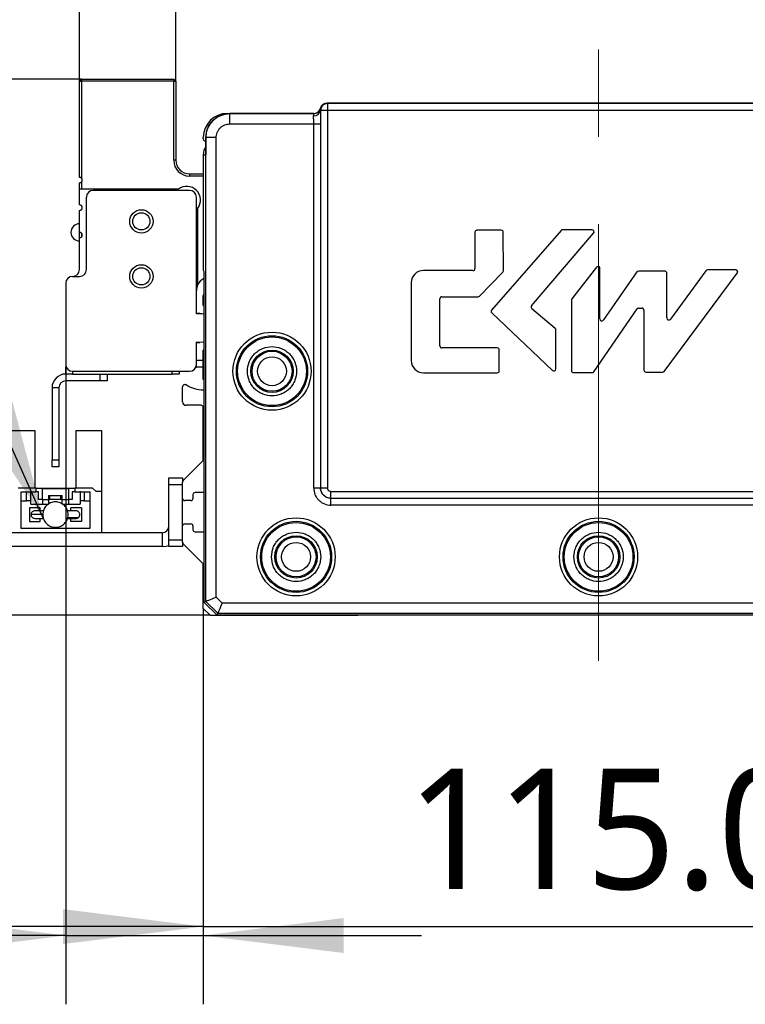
# Model space of a CAD drawing. Header units: millimetres. Extents: x 25 to 2075, y 25 to 1460.
# Tile 11 of 16: x 1328 to 1433, y 764 to 907. Entities that reach past the tile are written whole.
import ezdxf

# ---------------------------------------------------------------- set-up
doc = ezdxf.new("R2010")
doc.units = ezdxf.units.MM
doc.header["$LTSCALE"] = 5
doc.linetypes.add('CENTER', pattern=[10.16, 6.35, -1.27, 1.27, -1.27])
doc.linetypes.add('CENTERX2', pattern=[20.32, 12.7, -2.54, 2.54, -2.54])
doc.layers.add('中心线', color=1, linetype='CENTER')
doc.layers.add('标注', color=7, linetype='Continuous')
doc.styles.add('SLDTEXTSTYLE10', font='MSYH.TTC')
doc.styles.get("Standard").update_dxf_attribs({"font": 'MSYH.TTC'})
doc.dimstyles.new('SLDDIMSTYLE0', dxfattribs={"dimtxt": 17.5, "dimasz": 20.4, "dimexe": 0, "dimexo": 0.0625, "dimgap": 4.375, "dimtad": 2, "dimrnd": 1e-09, "dimzin": 4, "dimdsep": 46, "dimtxsty": 'SLDTEXTSTYLE10', "dimsah": 1, "dimcen": 0.09, "dimadec": 0, "dimazin": 1, "dimtfac": 1, "dimtmove": 0, "dimatfit": 0, "dimfxl": 0, "dimfrac": 2, "dimtolj": 1, "dimtzin": 12, "dimarcsym": 0})
doc.dimstyles.new('SLDDIMSTYLE1', dxfattribs={"dimtxt": 17.5, "dimasz": 20.4, "dimexe": 0, "dimexo": 0.0625, "dimgap": 4.375, "dimtad": 2, "dimrnd": 1e-09, "dimzin": 4, "dimdsep": 46, "dimtxsty": 'SLDTEXTSTYLE10', "dimsah": 1, "dimcen": 0.09, "dimadec": 0, "dimazin": 1, "dimtfac": 1, "dimtofl": 0, "dimtmove": 0, "dimatfit": 3, "dimfxl": 0, "dimfrac": 2, "dimtolj": 1, "dimtzin": 12, "dimarcsym": 0})
doc.dimstyles.new('SLDDIMSTYLE2', dxfattribs={"dimtxt": 0.18, "dimasz": 20.4, "dimexe": 0, "dimexo": 0.0625, "dimgap": 0, "dimtad": 0, "dimtih": 1, "dimtoh": 1, "dimdec": 0, "dimrnd": 1e-09, "dimzin": 0, "dimdsep": 46, "dimtxsty": 'Standard', "dimsah": 1, "dimcen": 0.09, "dimadec": 0, "dimazin": 0, "dimtfac": 20.4, "dimtdec": 0, "dimtofl": 0, "dimtmove": 0, "dimatfit": 3, "dimfxl": 0, "dimfrac": 2, "dimtolj": 1, "dimtzin": 0, "dimarcsym": 0})

# ---------------------------------------------------------------- blocks, each defined once
blk = doc.blocks.new('_D')
at = {"layer": '标注'}
for p, q in [((1303.19, 898.18), (1303.19, 929.93)), ((1336.74, 898.18), (1293.19, 898.18)), ((1303.19, 820.18), (1303.19, 898.18)), ((1355.44, 820.18), (1293.19, 820.18)), ((1303.19, 820.18), (1303.19, 788.43))]:
    blk.add_line(p, q, dxfattribs=at)
for points in [[(1303.19, 898.18), (1305.73, 918.58), (1300.65, 918.58)], [(1303.19, 820.18), (1300.65, 799.78), (1305.73, 799.78)]]:
    blk.add_solid(points, dxfattribs=at)
at = {"layer": '标注', "insert": (1280.23, 837.62), "char_height": 17.5, "attachment_point": 1, "rotation": 90, "style": 'SLDTEXTSTYLE10'}
blk.add_mtext('78.0', dxfattribs=at)
blk = doc.blocks.new('_D_1')
at = {"layer": '标注'}
for p, q in [((1336.44, 897.88), (1336.44, 970.48)), ((1487.44, 897.88), (1487.44, 970.48)), ((1336.44, 960.48), (1487.44, 960.48))]:
    blk.add_line(p, q, dxfattribs=at)
for points in [[(1336.44, 960.48), (1356.84, 957.94), (1356.84, 963.02)], [(1487.44, 960.48), (1467.04, 963.02), (1467.04, 957.94)]]:
    blk.add_solid(points, dxfattribs=at)
at = {"layer": '标注', "insert": (1384.06, 983.44), "char_height": 17.5, "attachment_point": 1, "style": 'SLDTEXTSTYLE10'}
blk.add_mtext('151.0', dxfattribs=at)
blk = doc.blocks.new('_D_2')
at = {"layer": '标注'}
for p, q in [((1350.44, 897.88), (1350.44, 935.04)), ((1473.44, 897.88), (1473.44, 935.04)), ((1350.44, 925.04), (1473.44, 925.04))]:
    blk.add_line(p, q, dxfattribs=at)
for points in [[(1350.44, 925.04), (1370.84, 922.5), (1370.84, 927.58)], [(1473.44, 925.04), (1453.04, 927.58), (1453.04, 922.5)]]:
    blk.add_solid(points, dxfattribs=at)
at = {"layer": '标注', "insert": (1384.06, 948), "char_height": 17.5, "attachment_point": 1, "style": 'SLDTEXTSTYLE10'}
blk.add_mtext('123.0', dxfattribs=at)
blk = doc.blocks.new('_D_3')
at = {"layer": '标注'}
for p, q in [((1334.44, 856.68), (1334.44, 763.6)), ((1354.44, 821.18), (1354.44, 763.6)), ((1334.44, 773.6), (1281.63, 773.6)), ((1334.44, 773.6), (1354.44, 773.6)), ((1354.44, 773.6), (1386.19, 773.6))]:
    blk.add_line(p, q, dxfattribs=at)
for points in [[(1334.44, 773.6), (1314.04, 776.14), (1314.04, 771.06)], [(1354.44, 773.6), (1374.84, 771.06), (1374.84, 776.14)]]:
    blk.add_solid(points, dxfattribs=at)
at = {"layer": '标注', "insert": (1281.63, 796.56), "char_height": 17.5, "attachment_point": 1, "style": 'SLDTEXTSTYLE10'}
blk.add_mtext('20.0', dxfattribs=at)
blk = doc.blocks.new('_D_5')
at = {"layer": '标注'}
for p, q in [((1354.44, 821.18), (1354.44, 764.9)), ((1469.44, 821.18), (1469.44, 764.9)), ((1354.44, 774.9), (1322.69, 774.9)), ((1354.44, 774.9), (1469.44, 774.9)), ((1469.44, 774.9), (1501.19, 774.9))]:
    blk.add_line(p, q, dxfattribs=at)
for points in [[(1354.44, 774.9), (1334.04, 777.44), (1334.04, 772.36)], [(1469.44, 774.9), (1489.84, 772.36), (1489.84, 777.44)]]:
    blk.add_solid(points, dxfattribs=at)
at = {"layer": '标注', "insert": (1384.06, 797.86), "char_height": 17.5, "attachment_point": 1, "style": 'SLDTEXTSTYLE10'}
blk.add_mtext('115.0', dxfattribs=at)

msp = doc.modelspace()

# ---------------------------------------------------------------- linework, layer by layer
at = {"color": 0, "linetype": 'Continuous', "lineweight": -3}
for p, q in [((1336.4401807, 897.8786417), (1336.7401783, 898.1786394)), ((1336.7401783, 898.1786394), (1350.1401779, 898.1786394)), ((1336.7401783, 898.1786394), (1336.7401783, 897.8786417)), ((1350.1401779, 898.1786394), (1350.1401779, 897.8786417)), ((1350.1401779, 898.1786394), (1350.4401793, 897.8786417)), ((1336.4401807, 883.8786357), (1336.4401807, 897.8786417)), ((1336.4401807, 897.8786417), (1336.7401783, 897.8786417)), ((1336.7401783, 897.8786417), (1336.7401783, 883.743214)), ((1350.1401779, 897.8786417), (1336.7401783, 897.8786417)), ((1350.1401779, 886.3786408), (1350.1401779, 897.8786417)), ((1350.1401779, 897.8786417), (1350.4401793, 897.8786417)), ((1350.4401793, 897.8786417), (1350.4401793, 886.3786408)), ((1371.4718905, 893.9286419), (1371.4932253, 893.9073035)), ((1371.4932253, 893.9073035), (1371.4875964, 893.6313712)), ((1372.4400264, 894.6786397), (1372.5049135, 894.6137526)), ((1451.4403281, 894.6786397), (1372.4400264, 894.6786397)), ((1451.3754373, 894.6137526), (1372.5049135, 894.6137526)), ((1372.5049135, 894.6137526), (1372.5049135, 893.6138996)), ((1357.9401759, 893.1786367), (1358.2939853, 893.1786367)), ((1358.3153834, 893.1572386), (1358.2939816, 893.1786367)), ((1370.5037546, 893.1786367), (1358.2939816, 893.1786367)), ((1358.3153834, 891.6574666), (1358.3153834, 893.1572386)), ((1358.3153834, 893.1572386), (1370.5251564, 893.1572386)), ((1370.5251564, 893.1572386), (1370.5037546, 893.1786367)), ((1371.5050643, 893.6138996), (1371.4875964, 893.6313712)), ((1371.5050643, 893.6138996), (1371.5050643, 838.6961692)), ((1372.5049135, 893.6138996), (1371.5050643, 893.6138996)), ((1372.5049135, 893.6138996), (1372.5049135, 838.6961692)), ((1451.375441, 893.6138996), (1372.5049135, 893.6138996)), ((1358.3153834, 891.6574666), (1370.5046077, 891.6574666)), ((1370.5046077, 838.6955601), (1370.5046077, 891.6574666)), ((1370.5046077, 891.6574666), (1371.504457, 891.6574666)), ((1371.504457, 891.6574666), (1371.504457, 838.6955601)), ((1354.4401762, 889.4786411), (1354.4401762, 889.6786371)), ((1354.8159165, 889.657768), (1354.7945147, 889.6791735)), ((1354.7945147, 889.6791735), (1354.7945147, 887.1786394)), ((1354.8159165, 822.2108499), (1354.8159165, 889.657768)), ((1356.3156885, 889.657768), (1354.8159165, 889.657768)), ((1356.3156885, 822.8320757), (1356.3156885, 889.657768)), ((1354.7945147, 889.178636), (1354.7401776, 889.178636)), ((1354.4401762, 887.1786394), (1354.4401762, 870.3895682)), ((1354.4401762, 887.1786394), (1354.7945147, 887.1786394)), ((1350.4401793, 886.3786408), (1350.1401779, 886.3786408)), ((1352.4401796, 884.3786367), (1352.4401796, 884.0786391)), ((1352.4401796, 884.3786367), (1354.4401762, 884.3786367)), ((1354.4401762, 884.0786391), (1352.4401796, 884.0786391)), ((1336.4401807, 882.1786405), (1336.4401807, 883.0786371)), ((1336.7401783, 883.2140663), (1336.7401783, 882.1786405)), ((1336.7401783, 882.1786405), (1336.4401807, 882.1786405)), ((1336.4401807, 879.8786388), (1336.4401807, 882.1786405)), ((1350.8401786, 882.1786405), (1336.7401783, 882.1786405)), ((1337.4401753, 870.4786399), (1337.4401753, 880.9786388)), ((1352.4401796, 881.9786371), (1338.4401773, 881.9786371)), ((1353.4401779, 864.0182452), (1353.4401779, 880.9786388)), ((1353.6401776, 868.2504171), (1353.6401776, 879.3786378)), ((1336.4401807, 875.8786381), (1336.4401807, 879.0786402)), ((1336.4401807, 875.0761175), (1336.4401807, 875.8786381)), ((1336.4401807, 870.4776378), (1336.4401807, 875.0786395)), ((1336.7401783, 875.7432127), (1336.7401783, 875.2051764)), ((1393.9622299, 875.8925409), (1393.9622299, 870.6097589)), ((1397.7908597, 876.1845739), (1394.254261, 876.1845739)), ((1406.5072046, 876.1591935), (1396.3776942, 864.5717451)), ((1398.0897845, 870.2969761), (1398.0828918, 875.8929023)), ((1402.2052384, 865.1722209), (1411.2225988, 875.7778243)), ((1411.000115, 876.2590238), (1406.7270703, 876.2590238)), ((1411.6346531, 870.8000691), (1408.0612749, 866.188834)), ((1411.9347189, 870.9132211), (1411.8654876, 870.9132211)), ((1335.4401787, 869.4786378), (1336.4401807, 869.4786378)), ((1354.4401762, 870.3895682), (1354.5274523, 870.1788658)), ((1354.5274523, 870.1788658), (1354.5274523, 822.0913636)), ((1393.6701969, 870.3177297), (1386.4528158, 870.3177297)), ((1394.6434141, 866.606927), (1398.0079073, 870.0938397)), ((1412.1294069, 863.3043119), (1412.1294069, 870.7185337)), ((1417.4954633, 870.1194064), (1412.6615342, 863.1380671)), ((1421.5826721, 870.2451945), (1417.7355583, 870.2451945)), ((1421.4697064, 855.6661927), (1432.1167071, 869.9544878)), ((1421.8747041, 863.4381057), (1421.8747041, 869.9531616)), ((1427.5569518, 870.3015656), (1422.4023133, 863.2655204)), ((1431.8825373, 870.4210133), (1427.7925299, 870.4210133)), ((1334.4401767, 868.4786395), (1334.4401767, 856.6786372)), ((1384.7006236, 868.5655357), (1384.7006236, 857.2209762)), ((1354.4401762, 865.2286404), (1354.4401762, 866.6786389)), ((1389.1578199, 866.5176691), (1394.4332593, 866.5176691)), ((1354.4401762, 865.2286404), (1354.5274523, 865.2286404)), ((1388.8657869, 859.3566031), (1388.8657869, 866.2256398)), ((1408.0000769, 866.009953), (1408.0000769, 855.7703519)), ((1353.9401789, 864.0786396), (1353.4401779, 864.0786396)), ((1396.3970256, 864.1672493), (1405.25146, 855.8033169)), ((1405.6400329, 861.8979701), (1402.2396834, 864.7596189)), ((1411.2665383, 855.6051799), (1417.5307106, 864.7389733)), ((1417.7715455, 864.8658344), (1418.2404013, 864.8658344)), ((1418.5324333, 864.5738014), (1418.5324333, 855.8406853)), ((1405.7440258, 856.0156101), (1405.7440258, 861.6745346)), ((1353.4401779, 856.6786372), (1353.4401779, 859.9390299)), ((1353.4401779, 859.8786392), (1353.9401789, 859.8786392)), ((1354.4401762, 854.4786372), (1354.4401762, 858.7286384)), ((1354.5274523, 858.7286384), (1354.4401762, 858.7286384)), ((1397.2091473, 859.0645702), (1389.1578199, 859.0645702)), ((1397.5011793, 855.7608151), (1397.5011793, 858.7725372)), ((1353.4401779, 857.2786399), (1354.4401762, 857.2786399)), ((1353.4401779, 856.2786379), (1353.4401779, 856.6786372)), ((1334.5236604, 856.2786379), (1334.4401767, 856.2786379)), ((1334.4401767, 855.2786396), (1334.4401767, 856.2786379)), ((1334.4401767, 855.2786396), (1334.4401767, 854.2786376)), ((1335.4401787, 855.2786396), (1334.4401767, 855.2786396)), ((1335.4401787, 855.6786389), (1352.4401796, 855.6786389)), ((1335.4401787, 855.6786389), (1335.4401787, 855.2786396)), ((1335.4401787, 855.2786396), (1349.9401783, 855.2786396)), ((1339.4401794, 854.2786376), (1339.4401794, 855.2786396)), ((1340.4401814, 855.2786396), (1340.4401814, 854.2786376)), ((1349.9401783, 855.2786396), (1349.9401783, 855.6786389)), ((1350.9401766, 855.2786396), (1349.9401783, 855.2786396)), ((1350.9401766, 855.6786389), (1350.9401766, 855.2786396)), ((1353.3566942, 856.2786379), (1353.4401779, 856.2786379)), ((1354.4401762, 856.2786379), (1353.4401779, 856.2786379)), ((1386.4528158, 855.4687822), (1397.2091473, 855.4687822)), ((1408.2921092, 855.4783189), (1411.0257033, 855.4783189)), ((1418.8244653, 855.5486524), (1421.2355374, 855.5486524)), ((1339.4401794, 854.2786376), (1334.4401767, 854.2786376)), ((1340.4401814, 854.2786376), (1339.4401794, 854.2786376)), ((1351.7401752, 853.7286394), (1351.86384, 853.7286394)), ((1354.5274523, 854.4735448), (1354.4401762, 854.4786372)), ((1333.4401746, 853.2786393), (1332.4401801, 853.2786393)), ((1332.4401801, 853.2786393), (1332.4401801, 842.7786385)), ((1333.4401746, 853.2786393), (1333.4401746, 842.7786385)), ((1351.4401776, 851.2286381), (1351.4401776, 853.4286381)), ((1354.4401762, 852.9786379), (1354.5274523, 852.9837341)), ((1354.1401749, 850.728639), (1351.9401786, 850.728639)), ((1354.4401762, 842.8029032), (1354.4401762, 850.4286395)), ((1326.240172, 847.0786386), (1329.940175, 847.0786386)), ((1329.940175, 847.0786386), (1329.940175, 838.678638)), ((1335.9401723, 838.678638), (1335.9401723, 847.0786386)), ((1335.9401723, 847.0786386), (1339.6401753, 847.0786386)), ((1339.6401753, 847.0786386), (1339.6401753, 838.1786389)), ((1332.4401801, 842.7786385), (1333.4401746, 842.7786385)), ((1332.4401801, 841.7786383), (1332.4401801, 842.7786385)), ((1333.4401746, 842.7786385), (1333.4401746, 841.7786383)), ((1351.5280423, 839.7665066), (1354.3523078, 842.5907702)), ((1333.4401746, 841.7786383), (1332.4401801, 841.7786383)), ((1349.4401773, 839.178639), (1349.4401773, 840.1786392)), ((1349.4401773, 840.1786392), (1351.4401739, 840.1786392)), ((1351.4401739, 840.1786392), (1351.4401739, 839.5543755)), ((1351.4401739, 837.1786387), (1351.4401739, 839.5543755)), ((1330.1401784, 838.678638), (1327.5401791, 838.678638)), ((1327.9401784, 838.128638), (1330.1401784, 838.128638)), ((1327.9401784, 836.8286384), (1327.9401784, 838.128638)), ((1328.740177, 836.8286384), (1328.740177, 838.128638)), ((1329.3401723, 836.8286384), (1329.3401723, 838.2286397)), ((1330.1401784, 838.128638), (1330.1401784, 838.678638)), ((1330.1401784, 838.678638), (1335.7401763, 838.678638)), ((1330.4901769, 838.128638), (1330.1401784, 838.128638)), ((1330.4901769, 837.028638), (1330.4901769, 838.128638)), ((1331.0401787, 837.028638), (1331.0401787, 838.628639)), ((1331.0401787, 838.628639), (1334.840176, 838.628639)), ((1334.840176, 838.628639), (1334.840176, 837.028638)), ((1335.7401763, 838.128638), (1335.3901778, 838.128638)), ((1335.3901778, 838.128638), (1335.3901778, 837.028638)), ((1335.7401763, 838.678638), (1335.7401763, 838.128638)), ((1338.3401756, 838.678638), (1335.7401763, 838.678638)), ((1335.7401763, 838.128638), (1337.9401763, 838.128638)), ((1336.540175, 838.2286397), (1336.540175, 836.8286384)), ((1337.1401777, 838.128638), (1337.1401777, 836.8286384)), ((1337.9401763, 838.128638), (1337.9401763, 836.8286384)), ((1338.3401756, 838.678638), (1338.8401766, 838.1786389)), ((1339.6401753, 838.1786389), (1338.8401766, 838.1786389)), ((1339.6401753, 838.1786389), (1339.6401753, 832.1786388)), ((1351.4401739, 839.178639), (1349.4401773, 839.178639)), ((1349.4401773, 831.1786386), (1349.4401773, 839.178639)), ((1354.5274523, 838.0286382), (1353.2401745, 838.0286382)), ((1371.504457, 838.6955601), (1370.5046077, 838.6955601)), ((1371.5050643, 838.6961692), (1371.504457, 838.6955601)), ((1372.5049135, 838.6961692), (1371.5050643, 838.6961692)), ((1373.0048363, 837.196399), (1373.0048363, 838.1962464)), ((1373.0048363, 838.1962464), (1450.8755182, 838.1962464)), ((1327.9401784, 832.8286386), (1327.9401784, 836.8286384)), ((1327.9401784, 836.8286384), (1328.740177, 836.8286384)), ((1329.3401723, 836.8286384), (1328.740177, 836.8286384)), ((1329.3401723, 836.3286392), (1329.3401723, 836.8286384)), ((1331.0401787, 837.028638), (1330.4901769, 837.028638)), ((1331.0401787, 837.028638), (1331.9401791, 837.028638)), ((1331.0401787, 837.028638), (1331.0401787, 836.3286392)), ((1331.9401791, 837.6286389), (1333.9401757, 837.6286389)), ((1331.9401791, 837.6286389), (1331.9401791, 837.028638)), ((1333.9401757, 837.028638), (1331.9401791, 837.028638)), ((1331.9401791, 837.028638), (1331.9401791, 836.3286392)), ((1332.140175, 837.028638), (1332.140175, 837.6286389)), ((1333.7401723, 837.028638), (1333.7401723, 837.6286389)), ((1333.9401757, 837.028638), (1333.9401757, 837.6286389)), ((1333.9401757, 837.028638), (1334.840176, 837.028638)), ((1333.9401757, 836.3286392), (1333.9401757, 837.028638)), ((1335.3901778, 837.028638), (1334.840176, 837.028638)), ((1334.840176, 837.028638), (1334.840176, 836.3286392)), ((1337.1401777, 836.8286384), (1336.540175, 836.8286384)), ((1336.540175, 836.8286384), (1336.540175, 836.3286392)), ((1337.1401777, 836.8286384), (1337.9401763, 836.8286384)), ((1337.9401763, 836.8286384), (1337.9401763, 832.8286386)), ((1351.4401739, 833.178639), (1351.4401739, 837.1786387)), ((1352.6401756, 836.8786392), (1351.7401752, 836.8786392)), ((1352.9401769, 837.7286387), (1352.9401769, 837.1786387)), ((1373.0042291, 837.1957899), (1373.0048363, 837.196399)), ((1373.0042291, 837.1957899), (1450.8761254, 837.1957899)), ((1373.0042291, 836.1959416), (1373.0042291, 837.1957899)), ((1373.0048363, 837.196399), (1450.8755182, 837.196399)), ((1330.7151769, 835.8286391), (1329.1651731, 835.8286391)), ((1329.1651731, 835.8286391), (1329.1651731, 833.8286388)), ((1329.3401723, 836.3286392), (1331.9191535, 836.3286392)), ((1331.1995764, 835.378639), (1329.940175, 835.378639)), ((1330.7151769, 835.378639), (1330.7151769, 835.8286391)), ((1333.9611937, 836.3286392), (1336.540175, 836.3286392)), ((1335.9325131, 835.3785607), (1334.6808006, 835.3784983)), ((1336.7151742, 835.8286391), (1335.1651778, 835.8286391)), ((1335.1651778, 835.3785225), (1335.1651778, 835.8286391)), ((1336.7151742, 835.8286391), (1336.7151742, 833.8286388)), ((1450.8761254, 836.1959416), (1373.0042291, 836.1959416)), ((1329.1651731, 833.8286388), (1330.7151769, 833.8286388)), ((1331.0901721, 834.828639), (1329.3901731, 834.828639)), ((1329.940175, 834.278639), (1331.1995764, 834.278639)), ((1330.7151769, 833.8286388), (1330.7151769, 834.278639)), ((1334.6808006, 834.2787842), (1335.9473248, 834.2787107)), ((1334.7112511, 834.4318406), (1336.301138, 834.413664)), ((1335.1651778, 833.8286388), (1335.1651778, 834.2787563)), ((1336.7151742, 833.8286388), (1335.1651778, 833.8286388)), ((1348.4401752, 832.1786388), (1326.6401787, 832.1786388)), ((1337.9401763, 832.8286386), (1327.9401784, 832.8286386)), ((1348.4401752, 832.1786388), (1348.4401752, 830.1786385)), ((1351.4401739, 830.8029049), (1351.4401739, 833.178639)), ((1351.7401752, 833.4786385), (1352.6401756, 833.4786385)), ((1352.9401769, 833.178639), (1352.9401769, 832.628639)), ((1353.2401745, 832.3286385), (1354.5274523, 832.3286385)), ((1349.4401773, 831.1786386), (1351.4401739, 831.1786386)), ((1349.4401773, 830.1786385), (1349.4401773, 831.1786386)), ((1351.4401739, 830.8029049), (1351.4401739, 830.1786385)), ((1348.4401752, 830.1786385), (1326.6401787, 830.1786385)), ((1351.4401739, 830.1786385), (1349.4401773, 830.1786385)), ((1354.3523078, 827.7665074), (1351.5280423, 830.5907729)), ((1354.4401762, 821.1786387), (1354.4401762, 827.5543754)), ((1354.5274523, 822.0913636), (1354.8159165, 822.2108499)), ((1354.5274523, 822.0913636), (1356.4401765, 820.1786389)), ((1356.5596652, 820.4671044), (1354.8159165, 822.2108499)), ((1357.1808909, 821.9668759), (1356.3156885, 822.8320757)), ((1355.4401745, 820.1786386), (1354.4401762, 821.1786387)), ((1466.6994636, 821.9668759), (1357.1808909, 821.9668759)), ((1355.4401745, 820.1786386), (1376.9401771, 820.1786386)), ((1356.4401765, 820.1786389), (1356.5596652, 820.4671044)), ((1467.440178, 820.1786389), (1356.4401765, 820.1786389)), ((1356.5596652, 820.4671044), (1467.3206893, 820.4671044))]:
    msp.add_line(p, q, dxfattribs=at)
at = {"color": 0, "linetype": 'Continuous', "lineweight": -3, "flags": 128}
for points in [[(1354.5274523, 863.9948503), (1354.2790686, 864.0511134), (1353.4401779, 864.0182452)], [(1353.4401779, 859.9390299), (1354.2790686, 859.9061617), (1354.5274523, 859.9624285)], [(1348.4401752, 830.1786385), (1349.0254481, 830.2362827), (1349.4401773, 830.3502114)], [(1354.8159165, 822.2108499), (1354.8491535, 822.2246159), (1354.9375025, 822.2612119), (1355.0776479, 822.3192627), (1355.2643259, 822.3965864), (1355.4905144, 822.4902771), (1355.7477159, 822.5968136), (1356.0262633, 822.7121919), (1356.3156885, 822.8320757)], [(1357.1808909, 821.9668759), (1357.0610036, 821.6774508), (1356.9456277, 821.3989031), (1356.8390918, 821.1417013), (1356.7454008, 820.9155121), (1356.6680749, 820.7288361), (1356.6100237, 820.5886892), (1356.5734302, 820.5003384), (1356.5596652, 820.4671044)]]:
    msp.add_lwpolyline(points, dxfattribs=at)
at = {"color": 0, "linetype": 'Continuous', "lineweight": -3}
for centre, radius in [((1345.4401779, 877.4786386), 1.7), ((1345.4401779, 877.4786386), 1.25), ((1345.4401779, 869.4786386), 1.7), ((1345.4401779, 869.4786386), 1.25), ((1364.4401771, 855.6786389), 5.6833015), ((1364.4401771, 855.6786389), 5.170213), ((1364.4401771, 855.6786389), 5), ((1364.4401771, 855.6786389), 3.0834305), ((1364.4401771, 855.6786389), 2.9087262), ((1364.4401771, 855.6786389), 2.1005), ((1364.4401771, 855.6786389), 2.1), ((1367.9401771, 828.6786389), 5.6833015), ((1367.9401771, 828.6786389), 5.170213), ((1367.9401771, 828.6786389), 5), ((1411.9401771, 828.6786389), 5.6833015), ((1411.9401771, 828.6786389), 5.170213), ((1411.9401771, 828.6786389), 5), ((1367.9401771, 828.6786389), 3.0834305), ((1367.9401771, 828.6786389), 2.9087262), ((1367.9401771, 828.6786389), 2.1005), ((1367.9401771, 828.6786389), 2.1), ((1411.9401771, 828.6786389), 3.0834305), ((1411.9401771, 828.6786389), 2.9087262), ((1411.9401771, 828.6786389), 2.1005), ((1411.9401771, 828.6786389), 2.1)]:
    msp.add_circle(centre, radius, dxfattribs=at)
for centre, radius, start, end in [((1370.5036856, 894.1786389), 1, 270, 332.664911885), ((1370.5248006, 894.1574478), 1.0002092, 270.020382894, 345.517044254), ((1372.5052732, 893.6135437), 1.000209, 90.020603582, 179.979609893), ((1357.9401773, 889.6786389), 3.5, 90, 180), ((1370.571571, 893.763515), 0.9255076, 264.803786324, 351.791267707), ((1354.7401773, 889.4786389), 0.3, 180, 270), ((1352.4401779, 886.3786386), 2.3, 180, 270), ((1352.4401779, 886.3786386), 2, 180, 270), ((1336.4401779, 883.4786386), 0.4, 41.409622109, 90), ((1336.4401779, 883.4786386), 0.4, 318.590377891, 41.409622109), ((1336.4401779, 883.4786386), 0.4, 270, 318.590377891), ((1352.0401779, 880.5786386), 2, 323.130102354, 126.869897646), ((1338.4401779, 880.9786386), 1, 90, 180), ((1352.4401779, 880.9786386), 1, 0, 90), ((1336.4401779, 879.4786386), 0.4, 270, 90), ((1336.4401779, 875.8786386), 1.25, 90, 270), ((1336.4401779, 875.4786386), 0.4, 270, 90), ((1394.2542613, 875.8925425), 0.292032, 90, 180), ((1397.7908601, 875.8925425), 0.292032, 0.070574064, 90), ((1406.7270702, 875.9669909), 0.292032, 90, 138.840703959), ((1411.000115, 875.9669909), 0.292032, 319.627324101, 90), ((1411.8654876, 870.621188), 0.292032, 90, 142.226856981), ((1411.9347189, 870.718532), 0.194688, 0, 90), ((1335.4401779, 868.4786386), 1, 90, 180), ((1335.4411779, 870.4776386), 0.999, 270, 0), ((1336.4401779, 870.4786386), 1, 270, 360), ((1386.452816, 868.5655365), 1.752192, 90, 180), ((1393.6701973, 870.6097605), 0.292032, 270, 0), ((1397.7977529, 870.2966155), 0.292032, 316.02364383, 0.070574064), ((1417.7355584, 869.953162), 0.292032, 90, 145.300993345), ((1421.5826718, 869.953162), 0.292032, 0, 90), ((1427.7925295, 870.1289801), 0.292032, 90, 143.773333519), ((1431.882538, 870.1289801), 0.292032, 323.308162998, 90), ((1355.4401779, 867.3786386), 2, 154.158067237, 180), ((1355.4401779, 867.3786386), 2, 117.152649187, 154.158067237), ((1355.4401771, 866.6786389), 1.0000002, 155.884612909, 179.999982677), ((1389.1578198, 866.2256387), 0.292032, 90, 180), ((1394.4332601, 866.8097027), 0.292032, 270, 316.023643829), ((1402.4277224, 864.983054), 0.292032, 139.627324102, 229.916896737), ((1408.2921092, 866.0099548), 0.292032, 142.226856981, 180), ((1396.5975595, 864.3795446), 0.292032, 138.840703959, 226.631742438), ((1417.7715454, 864.573803), 0.292032, 90, 145.556740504), ((1418.2404013, 864.573803), 0.292032, 0, 90), ((1412.4214389, 863.3043106), 0.292032, 180, 325.300993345), ((1422.1667358, 863.4381048), 0.292032, 180, 323.773333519), ((1405.451994, 861.6745335), 0.292032, 0, 49.916896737), ((1389.1578198, 859.356602), 0.292032, 180, 270), ((1397.2091477, 858.772538), 0.292032, 0, 90), ((1335.4401779, 856.6786386), 1, 180, 270), ((1352.4401779, 856.6786386), 1, 270, 0), ((1386.452816, 857.2209747), 1.752192, 180, 270), ((1334.4401779, 853.2786386), 2, 90, 180), ((1397.2091477, 855.7608147), 0.292032, 270, 360), ((1405.451994, 856.0156095), 0.292032, 226.631742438, 0), ((1408.2921092, 855.770352), 0.292032, 180, 270), ((1411.0257033, 855.770352), 0.292032, 270, 325.556740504), ((1418.8244653, 855.8406857), 0.292032, 180, 270), ((1421.2355378, 855.8406857), 0.292032, 270, 323.308162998), ((1334.4401779, 853.2786386), 1, 90, 180), ((1351.7401766, 853.4286386), 0.2999995, 90.000477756, 180.000008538), ((1351.863842, 853.4286391), 0.3, 57.538255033, 90.000477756), ((1354.4401766, 857.4786391), 4.5, 237.538255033, 270), ((1351.9401773, 851.2286386), 0.4999998, 180.000008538, 270.000007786), ((1354.1401762, 850.428639), 0.3, 359.999987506, 90.000007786), ((1354.1401755, 842.8029028), 0.3, 315, 359.999987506), ((1351.7401755, 839.5543747), 0.3, 135, 180), ((1353.2401755, 837.7286388), 0.3, 90, 180), ((1351.7401755, 837.1786388), 0.3, 180, 270), ((1352.6401755, 837.1786388), 0.3, 270, 0), ((1329.9401755, 834.8286388), 0.55, 89.850682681, 180), ((1329.9401755, 834.8286388), 0.55, 180, 270.149317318), ((1348.4401755, 833.1786388), 1, 270, 0), ((1351.7401755, 833.1786388), 0.3, 90, 180), ((1352.6401755, 833.1786388), 0.3, 0, 90), ((1353.2401755, 832.6286388), 0.3, 180, 270), ((1351.7401755, 830.8029051), 0.3, 180, 224.999991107), ((1354.1401762, 827.5543754), 0.3, 0, 44.999991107)]:
    msp.add_arc(centre, radius, start, end, dxfattribs=at)
for centre, major_axis, ratio, start_param, end_param in [((1370.5034495, 894.1787912), (-0.7073222, 0.7073222), 0.9996954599, 2.3563467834, 3.6743448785), ((1372.4403294, 893.6784866), (-0.7073222, 0.7073222), 0.9996954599, 5.4979370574, 6.8159375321), ((1358.2950481, 889.6781058), (-2.4756277, 2.4756277), 0.9996954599, 5.497939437, 7.0684311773), ((1356.4404818, 887.1786389), (-2.0003047, 0), 0.9998476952, 5.6788114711, 6.2831853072)]:
    msp.add_ellipse(centre, major_axis=major_axis, ratio=ratio, start_param=start_param, end_param=end_param, dxfattribs=at)
for points, knots in [([(1354.8159165, 889.657768), (1354.8685672, 890.1163053), (1354.9738675, 891.0333685), (1355.7831276, 892.1900275), (1356.9397855, 892.9992868), (1357.8568473, 893.1045876), (1358.3153834, 893.1572386)], [0, 0, 0, 0, 0.2500033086, 0.5000003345, 0.7499973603, 1, 1, 1, 1]), ([(1370.5251564, 893.1572386), (1370.522681, 893.1402646), (1370.5193257, 893.1172579), (1370.5006732, 893.0231807), (1370.4950039, 892.986596), (1370.4884188, 892.9372477), (1370.4880791, 892.8887177), (1370.4877508, 892.8418108)], [0, 0, 0, 0, 0.4986936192, 0.6759330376, 0.7408120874, 0.7494806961, 1, 1, 1, 1]), ([(1370.5046077, 891.6574666), (1370.5043975, 891.7648586), (1370.5039685, 891.9839149), (1370.5006186, 892.3021875), (1370.4954461, 892.6036019), (1370.4903466, 892.7614571), (1370.4877508, 892.8418108)], [0, 0, 0, 0, 0.2359213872, 0.4812278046, 0.7359267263, 1, 1, 1, 1]), ([(1371.4875964, 893.6313712), (1371.4900466, 893.5069146), (1371.4950119, 893.2547091), (1371.5003213, 892.7647805), (1371.5038168, 892.2240466), (1371.5042455, 891.8446759), (1371.504457, 891.6574666)], [0, 0, 0, 0, 0.2467448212, 0.5000167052, 0.7532715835, 1, 1, 1, 1]), ([(1356.3156885, 889.657768), (1356.3425409, 889.9092556), (1356.3839924, 890.2974723), (1356.6329378, 890.7635096), (1356.891259, 891.081643), (1357.2094846, 891.3401197), (1357.6755035, 891.5891326), (1358.0638971, 891.6306099), (1358.3153834, 891.6574666)], [0, 0, 0, 0, 0.2394564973, 0.3696445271, 0.5000005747, 0.6301846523, 0.7605432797, 1, 1, 1, 1]), ([(1360.8568211, 855.6786389), (1360.90495, 855.2280526), (1360.9792558, 854.5323963), (1361.4253889, 853.6970592), (1361.8883866, 853.1277266), (1362.4586062, 852.6616055), (1363.2936707, 852.2295945), (1364.4402063, 852.0083151), (1365.5864163, 852.229559), (1366.4217555, 852.6615062), (1366.9910861, 853.1274758), (1367.4572118, 853.6969011), (1367.8892218, 854.5322188), (1368.1105024, 855.6786382), (1367.889256, 856.8248816), (1367.4573122, 857.6602201), (1366.991338, 858.2295487), (1366.4219151, 858.6956737), (1365.5865939, 859.1276828), (1364.4402082, 859.3489633), (1363.293848, 859.1277176), (1362.4587629, 858.6957727), (1361.888638, 858.2298031), (1361.4254882, 857.6603754), (1360.9792797, 856.8250592), (1360.9049519, 856.1292244), (1360.8568211, 855.6786389)], [0, 0, 0, 0, 0.0598607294, 0.0924184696, 0.1250000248, 0.1575577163, 0.1901393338, 0.2500000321, 0.3098607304, 0.3424183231, 0.3749998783, 0.4075576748, 0.4401392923, 0.4999999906, 0.5598606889, 0.5924184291, 0.6250000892, 0.6575576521, 0.6901392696, 0.7499999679, 0.8098606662, 0.8424184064, 0.8749999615, 0.9075576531, 0.9401392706, 1, 1, 1, 1]), ([(1370.5046077, 838.6955601), (1370.5381742, 838.3812004), (1370.5899923, 837.8959074), (1370.9011795, 837.3133618), (1371.2241049, 836.9156888), (1371.6218712, 836.5926094), (1372.2043983, 836.2813498), (1372.6898698, 836.2295097), (1373.0042291, 836.1959416)], [0, 0, 0, 0, 0.239456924, 0.3696617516, 0.4999997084, 0.6302011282, 0.7605426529, 1, 1, 1, 1]), ([(1373.0042291, 837.1957899), (1372.9019882, 837.2018456), (1372.7002032, 837.2137971), (1372.3248547, 837.3353838), (1371.916739, 837.6080813), (1371.6440459, 838.0161987), (1371.5224617, 838.3915471), (1371.5105117, 838.5933249), (1371.504457, 838.6955601)], [0, 0, 0, 0, 0.1304334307, 0.2574263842, 0.5000004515, 0.7425828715, 0.8695738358, 1, 1, 1, 1]), ([(1373.0048363, 837.196399), (1372.8083321, 837.2189763), (1372.4153255, 837.2641307), (1371.9196283, 837.6109622), (1371.572799, 838.1066595), (1371.5276425, 838.4996657), (1371.5050643, 838.6961692)], [0, 0, 0, 0, 0.2500012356, 0.4999999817, 0.7499993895, 1, 1, 1, 1]), ([(1373.0048363, 838.1962464), (1372.9419662, 838.2029639), (1372.8444985, 838.213378), (1372.7280395, 838.2757906), (1372.648285, 838.3407214), (1372.5840261, 838.4200627), (1372.5219382, 838.5366098), (1372.5116221, 838.633295), (1372.5049135, 838.6961692)], [0, 0, 0, 0, 0.239457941, 0.3712323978, 0.500001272, 0.631772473, 0.760542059, 1, 1, 1, 1]), ([(1334.7901751, 834.828639), (1334.7623664, 835.0707707), (1334.7067488, 835.5550338), (1334.2789409, 836.1708432), (1333.6674321, 836.582314), (1332.9401761, 836.7268027), (1332.2129201, 836.5823129), (1331.6014146, 836.170841), (1331.173597, 835.5550363), (1331.1179804, 835.0707711), (1331.0901721, 834.828639)], [0, 0, 0, 0, 0.12499999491, 0.24999978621, 0.3749994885, 0.50000027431, 0.62499979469, 0.74999949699, 0.87500000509, 1, 1, 1, 1]), ([(1336.4901741, 834.828639), (1336.4858205, 834.8810461), (1336.4771132, 834.98586), (1336.4085309, 835.1302238), (1336.3051177, 835.2505221), (1336.1713041, 835.3350342), (1336.0329246, 835.3796802), (1335.9426787, 835.374962), (1335.9048789, 835.3729858)], [0, 0, 0, 0, 0.1748022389, 0.3496034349, 0.5244100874, 0.6992135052, 0.8740143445, 1, 1, 1, 1]), ([(1331.0901721, 834.828639), (1331.1179804, 834.5865068), (1331.173597, 834.1022416), (1331.6014146, 833.4864369), (1332.2129201, 833.074965), (1332.9401761, 832.9304752), (1333.6674321, 833.0749639), (1334.2789409, 833.4864347), (1334.7067488, 834.1022441), (1334.7623664, 834.5865072), (1334.7901751, 834.828639)], [0, 0, 0, 0, 0.1249999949, 0.250000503, 0.3750002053, 0.4999997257, 0.6250005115, 0.7500002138, 0.8750000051, 1, 1, 1, 1]), ([(1335.9473174, 834.2842548), (1335.9713323, 834.2833911), (1336.0476742, 834.2806455), (1336.1739726, 834.3217682), (1336.2587498, 834.3830322), (1336.301138, 834.413664)], [0, 0, 0, 0, 0.1866422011, 0.5933244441, 1, 1, 1, 1]), ([(1336.301138, 834.413664), (1336.3291333, 834.4412101), (1336.3851239, 834.4963023), (1336.4440132, 834.5991229), (1336.4829498, 834.7110345), (1336.487766, 834.7894378), (1336.4901741, 834.828639)], [0, 0, 0, 0, 0.2499991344, 0.4999973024, 0.7500017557, 1, 1, 1, 1]), ([(1364.3568245, 828.6786392), (1364.4049516, 828.2280526), (1364.4792546, 827.5323962), (1364.9253888, 826.6970601), (1365.3883869, 826.1277283), (1365.9586052, 825.6616053), (1366.7936707, 825.229596), (1367.9402062, 825.0083118), (1369.0864161, 825.2295617), (1369.921758, 825.6615049), (1370.4910854, 826.1274789), (1370.9572116, 826.6969015), (1371.3892217, 827.532219), (1371.6105018, 828.6786382), (1371.3892563, 829.8248815), (1370.9573113, 830.6602188), (1370.4913374, 831.229547), (1369.921915, 831.6956732), (1369.0865933, 832.1276816), (1367.9402078, 832.348966), (1366.7938479, 832.1277163), (1365.9587622, 831.6957722), (1365.3886383, 831.2298014), (1364.9254878, 830.6603748), (1364.4792787, 829.8250595), (1364.4049535, 829.1292247), (1364.3568245, 828.6786392)], [0, 0, 0, 0, 0.0598607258, 0.0924184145, 0.1249999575, 0.1575576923, 0.1901393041, 0.250000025, 0.309860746, 0.3424184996, 0.374999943, 0.4075577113, 0.4401392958, 0.5000000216, 0.559860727, 0.5924183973, 0.6250000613, 0.6575576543, 0.6901392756, 0.7499999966, 0.8098607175, 0.8424184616, 0.8750000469, 0.9075577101, 0.9401392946, 1, 1, 1, 1]), ([(1408.3568229, 828.6786392), (1408.4049509, 828.2280526), (1408.4792552, 827.5323963), (1408.9253894, 826.6970599), (1409.388388, 826.1277288), (1409.9586053, 825.6616053), (1410.7936704, 825.2295957), (1411.9402056, 825.0083122), (1413.0864161, 825.2295606), (1413.9217565, 825.6615067), (1414.491087, 826.1274768), (1414.9572104, 826.6969025), (1415.3892204, 827.532219), (1415.6105041, 828.6786381), (1415.3892552, 829.8248818), (1414.9573095, 830.6602176), (1414.4913391, 831.2295491), (1413.9219141, 831.6956719), (1413.0865933, 832.1276825), (1411.9402073, 832.3489656), (1410.7938476, 832.127717), (1409.9587628, 831.6957718), (1409.3886395, 831.229801), (1408.9254876, 830.6603754), (1408.4792798, 829.825059), (1408.404953, 829.1292246), (1408.3568229, 828.6786392)], [0, 0, 0, 0, 0.0598607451, 0.0924184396, 0.1249999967, 0.1575577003, 0.1901392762, 0.2500000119, 0.3098607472, 0.3424184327, 0.3749999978, 0.4075576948, 0.4401392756, 0.5000000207, 0.5598607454, 0.5924184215, 0.6250000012, 0.6575576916, 0.6901392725, 0.7500000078, 0.8098607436, 0.8424184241, 0.8750000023, 0.9075576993, 0.9401392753, 1, 1, 1, 1])]:
    msp.add_open_spline(points, degree=3, knots=knots, dxfattribs=at)
at = {"layer": '中心线', "color": 7, "linetype": 'CENTERX2', "lineweight": 18}
msp.add_line((1411.9401771, 813.5715072), (1411.9401771, 904.6137505), dxfattribs=at)

# ---------------------------------------------------------------- dimensions: what is measured, and where the dimension line sits
at = {"layer": '标注'}
for base, p1, p2, angle, dimstyle, picture, middle in [((1487.4401779, 960.4826758), (1336.4401779, 897.8786386), (1487.4401779, 897.8786386), 0, 'SLDDIMSTYLE1', '_D_1', (1411.9401779, 960.4826758)), ((1303.1896201, 898.1786386), (1355.4401762, 820.1786386), (1336.7401779, 898.1786386), 90, 'SLDDIMSTYLE0', '_D', (1303.1896201, 859.1786386))]:
    dim = msp.add_linear_dim(base=base, p1=p1, p2=p2, angle=angle, dimstyle=dimstyle, dxfattribs=at)
    dim.commit()
    dim.dimension.update_dxf_attribs({"geometry": picture, "text_midpoint": middle, "dimtype": 160})
for base, p1, p2, picture, middle in [((1473.4401779, 925.0418023), (1350.4401779, 897.8786386), (1473.4401779, 897.8786386), '_D_2', (1411.9401779, 925.0418023)), ((1354.4401762, 773.5959862), (1334.4401779, 856.6786386), (1354.4401762, 821.1786387), '_D_3', (1303.1896201, 773.5959862)), ((1469.4401773, 774.90139), (1354.4401762, 821.1786387), (1469.4401773, 821.1786377), '_D_5', (1411.9401767, 774.90139))]:
    dim = msp.add_linear_dim(base=base, p1=p1, p2=p2, dimstyle='SLDDIMSTYLE0', dxfattribs=at)
    dim.commit()
    dim.dimension.update_dxf_attribs({"geometry": picture, "text_midpoint": middle, "dimtype": 160})

# ---------------------------------------------------------------- leaders
at = {"color": 0, "linetype": 'Continuous', "lineweight": -3}
msp.add_leader([(1331.1878672, 834.2353853), (1275.3194675, 958.7979889), (1243.5694675, 958.7979889)], dimstyle='SLDDIMSTYLE2', dxfattribs=at)

doc.saveas('drawing.dxf')
